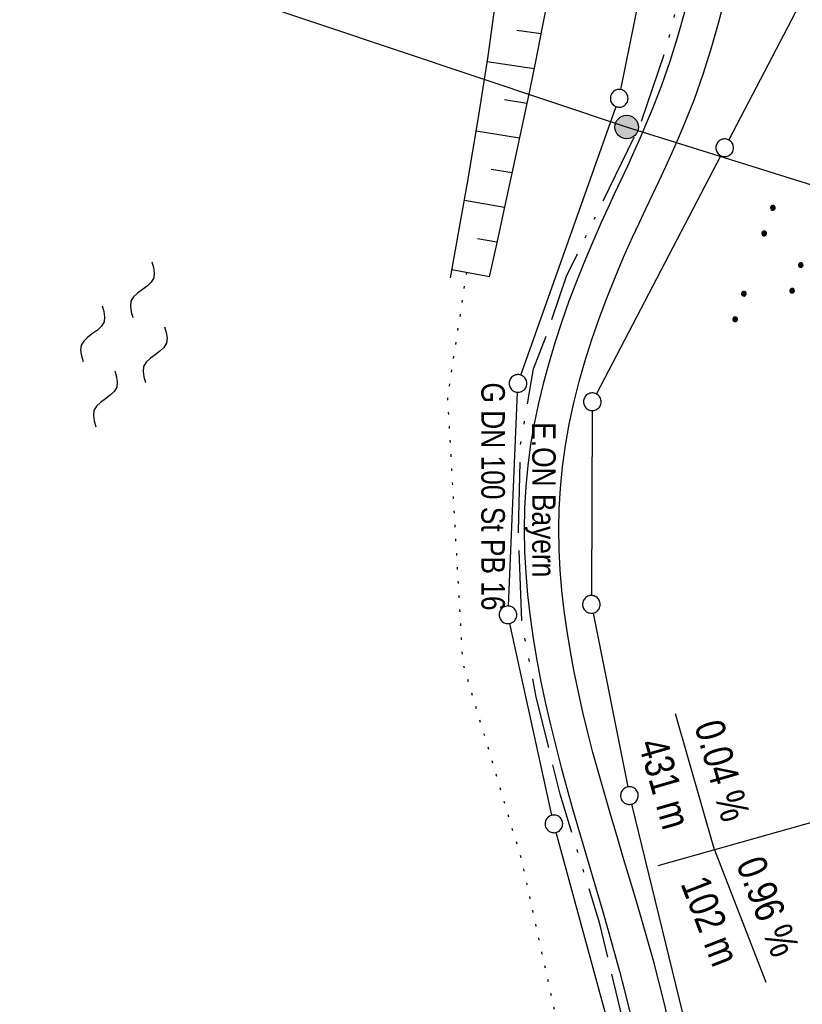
# Model space of a CAD drawing. Extents: x 510526 to 513920, y 467229 to 478797.
# Tile 107 of 256: x 510821 to 510887, y 471625 to 471708. Entities that reach past the tile are written whole.
import ezdxf
from ezdxf.enums import TextEntityAlignment as Align

# ---------------------------------------------------------------- set-up
doc = ezdxf.new("R2010")
doc.units = 0
doc.header["$LTSCALE"] = 10
doc.header["$MEASUREMENT"] = 0
for name, pattern in [('ACAD_ISO13W100', [37, 12, -3, 12, -3, 0.5, -3, 0.5, -3]), ('LT00', [0]), ('PUNKTX2_STR', [0.6, 0.1, -0.5])]:
    doc.linetypes.add(name, pattern=pattern)
doc.layers.get('0').update_dxf_attribs({"linetype": 'LT00'})
for name, color, linetype in [('--WASSER_GRENZE', 180, 'PUNKTX2_STR'), ('--WASSER_NUTZUNG', 180, 'Continuous'), ('-GRA-20W', 20, 'LT00'), ('DFK_GZPKT', 250, 'LT00'), ('DFK_KATASTER', 250, 'LT00'), ('DFK_NUTZUNG', 250, 'LT00'), ('GASLTG', 250, 'ACAD_ISO13W100'), ('GASLTG_TEXT', 250, 'Continuous'), ('STROM_FREILTG', 80, 'STROMFREILEITUNG'), ('STROM_TEXT', 80, 'Continuous'), ('V95_AFBR_BAB', 250, 'LT00'), ('V95_BOESCH', 250, 'LT00'), ('V95_BOSCHUNG', 250, 'LT00')]:
    doc.layers.add(name, color=color, linetype=linetype)
doc.styles.add('Beschrift', font='ARIAL.TTF')
doc.styles.add('Strom', font='txt.shx')
doc.styles.add('Versorgungsltg', font='ARIAL.TTF', dxfattribs={"width": 0.8, "height": 2})
doc.linetypes.add('STROMFREILEITUNG', pattern='A,12.7,-5.5,["xx",Strom,S=2.5,R=0,X=-2.6,Y=-0.85],-4.35', length=22.55)

# ---------------------------------------------------------------- blocks, each defined once
blk = doc.blocks.new('SYMB7010')
at = {"color": 0, "linetype": 'ByBlock'}
for points in [[(-0.031408, 0.499213), (-0.093728, 0.49134), (-0.15457, 0.475719), (-0.212975, 0.452595), (-0.268021, 0.422333), (-0.31884, 0.385411), (-0.36463, 0.342411), (-0.40467, 0.29401), (-0.438329, 0.240973), (-0.465074, 0.184136), (-0.484486, 0.124395), (-0.496256, 0.062692), (-0.5002, 0)], [(-0.5002, 0), (-0.496256, -0.062692), (-0.484486, -0.124395), (-0.465075, -0.184136), (-0.438329, -0.240973), (-0.404671, -0.29401), (-0.36463, -0.342411), (-0.31884, -0.385411), (-0.268021, -0.422333), (-0.212975, -0.452595), (-0.154571, -0.475719), (-0.093728, -0.49134), (-0.031408, -0.499213), (0.031408, -0.499213)], [(0.5002, 0), (0.496256, 0.062692), (0.484485, 0.124395), (0.465074, 0.184136), (0.438329, 0.240973), (0.40467, 0.29401), (0.36463, 0.342411), (0.31884, 0.385411), (0.268021, 0.422333), (0.212975, 0.452595), (0.15457, 0.475719), (0.093728, 0.49134), (0.031408, 0.499213), (-0.031408, 0.499213)], [(0.031408, -0.499213), (0.093728, -0.491341), (0.15457, -0.475719), (0.212975, -0.452595), (0.268021, -0.422333), (0.31884, -0.385411), (0.36463, -0.342411), (0.404671, -0.294011), (0.438329, -0.240974), (0.465075, -0.184136), (0.484486, -0.124395), (0.496256, -0.062692), (0.500201, 0)]]:
    blk.add_lwpolyline(points, dxfattribs=at)
blk = doc.blocks.new('SYMB7250')
at = {"color": 0, "linetype": 'ByBlock'}
for points in [[(-0.25, 0.28), (-0.208333, 0.308889), (-0.166667, 0.331111), (-0.125, 0.34), (-0.083333, 0.331111), (-0.041667, 0.308889), (0, 0.28)], [(0, 0.28), (0.041667, 0.251111), (0.083333, 0.228889), (0.125, 0.22), (0.166667, 0.228889), (0.208333, 0.251111), (0.25, 0.28)], [(-0.74, 0), (-0.698333, 0.028889), (-0.656667, 0.051111), (-0.615, 0.06), (-0.573333, 0.051111), (-0.531667, 0.028889), (-0.49, 0)], [(-0.49, 0), (-0.448333, -0.028889), (-0.406667, -0.051111), (-0.365, -0.06), (-0.323333, -0.051111), (-0.281667, -0.028889), (-0.24, 0)], [(0.24, 0), (0.281667, 0.028889), (0.323333, 0.051111), (0.365, 0.06), (0.406667, 0.051111), (0.448333, 0.028889), (0.49, 0)], [(0.49, 0), (0.531667, -0.028889), (0.573333, -0.051111), (0.615, -0.06), (0.656667, -0.051111), (0.698333, -0.028889), (0.74, 0)], [(-0.25, -0.28), (-0.208333, -0.251111), (-0.166667, -0.228889), (-0.125, -0.22), (-0.083333, -0.228889), (-0.041667, -0.251111), (0, -0.28)], [(0, -0.28), (0.041667, -0.308889), (0.083333, -0.331111), (0.125, -0.34), (0.166667, -0.331111), (0.208333, -0.308889), (0.25, -0.28)]]:
    blk.add_lwpolyline(points, dxfattribs=at)
blk = doc.blocks.new('SYMB7111')
at = {"color": 0, "linetype": 'ByBlock'}
for p, q in [((-0.13, 0.202919), (-0.13, 0.177081)), ((-0.125, 0.172895), (-0.125, 0.207105)), ((-0.12, 0.209164), (-0.12, 0.170836)), ((-0.115, 0.170204), (-0.115, 0.209796)), ((-0.11, 0.209164), (-0.11, 0.170836)), ((-0.105, 0.172895), (-0.105, 0.207105)), ((-0.1, 0.202919), (-0.1, 0.177081)), ((-0.095, 0.189874), (-0.095, 0.190146)), ((0.1, 0.202919), (0.1, 0.177081)), ((0.105, 0.172895), (0.105, 0.207105)), ((0.11, 0.209164), (0.11, 0.170836)), ((0.115, 0.170204), (0.115, 0.209796)), ((0.12, 0.209164), (0.12, 0.170836)), ((0.125, 0.172895), (0.125, 0.207105)), ((0.13, 0.202919), (0.13, 0.177081)), ((0.135, 0.189874), (0.135, 0.190146)), ((-0.515, -0.177081), (-0.515, -0.202919)), ((-0.51, -0.207105), (-0.51, -0.172895)), ((-0.505, -0.170836), (-0.505, -0.209164)), ((-0.5, -0.209796), (-0.5, -0.170204)), ((-0.495, -0.170836), (-0.495, -0.209164)), ((-0.49, -0.207105), (-0.49, -0.172895)), ((-0.485, -0.177081), (-0.485, -0.202919)), ((-0.48, -0.190126), (-0.48, -0.189854)), ((-0.285, -0.177081), (-0.285, -0.202919)), ((-0.28, -0.207105), (-0.28, -0.172895)), ((-0.275, -0.170836), (-0.275, -0.209164)), ((-0.27, -0.209796), (-0.27, -0.170204)), ((-0.265, -0.170836), (-0.265, -0.209164)), ((-0.26, -0.207105), (-0.26, -0.172895)), ((-0.255, -0.177081), (-0.255, -0.202919)), ((-0.25, -0.190126), (-0.25, -0.189854)), ((0.255, -0.177081), (0.255, -0.202919)), ((0.26, -0.207105), (0.26, -0.172895)), ((0.265, -0.170836), (0.265, -0.209164)), ((0.27, -0.209796), (0.27, -0.170204)), ((0.275, -0.170836), (0.275, -0.209164)), ((0.28, -0.207105), (0.28, -0.172895)), ((0.285, -0.177081), (0.285, -0.202919)), ((0.29, -0.190126), (0.29, -0.189854)), ((0.485, -0.177081), (0.485, -0.202919)), ((0.49, -0.207105), (0.49, -0.172895)), ((0.495, -0.170836), (0.495, -0.209164)), ((0.5, -0.209796), (0.5, -0.170204)), ((0.505, -0.170836), (0.505, -0.209164)), ((0.51, -0.207105), (0.51, -0.172895)), ((0.515, -0.177081), (0.515, -0.202919)), ((0.52, -0.190126), (0.52, -0.189854))]:
    blk.add_line(p, q, dxfattribs=at)
for points in [[(-0.095, 0.19), (-0.096981, 0.198678), (-0.10253, 0.205637), (-0.11055, 0.209499), (-0.11945, 0.209499), (-0.12747, 0.205637), (-0.133019, 0.198678), (-0.135, 0.19), (-0.133019, 0.181322), (-0.12747, 0.174363), (-0.11945, 0.170501), (-0.11055, 0.170501), (-0.10253, 0.174363), (-0.096981, 0.181322), (-0.095, 0.19)], [(0.135, 0.19), (0.133019, 0.198678), (0.12747, 0.205637), (0.11945, 0.209499), (0.11055, 0.209499), (0.10253, 0.205637), (0.096981, 0.198678), (0.095, 0.19), (0.096981, 0.181322), (0.10253, 0.174363), (0.11055, 0.170501), (0.11945, 0.170501), (0.12747, 0.174363), (0.133019, 0.181322), (0.135, 0.19)], [(-0.48, -0.19), (-0.481981, -0.181322), (-0.48753, -0.174363), (-0.49555, -0.170501), (-0.50445, -0.170501), (-0.51247, -0.174363), (-0.518019, -0.181322), (-0.52, -0.19), (-0.518019, -0.198678), (-0.51247, -0.205637), (-0.50445, -0.209499), (-0.49555, -0.209499), (-0.48753, -0.205637), (-0.481981, -0.198678), (-0.48, -0.19)], [(-0.25, -0.19), (-0.251981, -0.181322), (-0.25753, -0.174363), (-0.26555, -0.170501), (-0.27445, -0.170501), (-0.28247, -0.174363), (-0.288019, -0.181322), (-0.29, -0.19), (-0.288019, -0.198678), (-0.28247, -0.205637), (-0.27445, -0.209499), (-0.26555, -0.209499), (-0.25753, -0.205637), (-0.251981, -0.198678), (-0.25, -0.19)], [(0.29, -0.19), (0.288019, -0.181322), (0.28247, -0.174363), (0.27445, -0.170501), (0.26555, -0.170501), (0.25753, -0.174363), (0.251981, -0.181322), (0.25, -0.19), (0.251981, -0.198678), (0.25753, -0.205637), (0.26555, -0.209499), (0.27445, -0.209499), (0.28247, -0.205637), (0.288019, -0.198678), (0.29, -0.19)], [(0.52, -0.19), (0.518019, -0.181322), (0.51247, -0.174363), (0.50445, -0.170501), (0.49555, -0.170501), (0.48753, -0.174363), (0.481981, -0.181322), (0.48, -0.19), (0.481981, -0.198678), (0.48753, -0.205637), (0.49555, -0.209499), (0.50445, -0.209499), (0.51247, -0.205637), (0.518019, -0.198678), (0.52, -0.19)]]:
    blk.add_lwpolyline(points, dxfattribs=at)

msp = doc.modelspace()

# ---------------------------------------------------------------- hatches: boundary and pattern name
at = {"layer": 'STROM_TEXT'}
h = msp.add_hatch(color=256, dxfattribs=at)
edge = h.paths.add_edge_path()
edge.add_arc((510872.115, 471699.139), 1, 0, 360)

# ---------------------------------------------------------------- linework, layer by layer
at = {"layer": '--WASSER_GRENZE', "ltscale": 0.2, "flags": 128}
msp.add_lwpolyline([(510858.5, 471686.804), (510856.884, 471676.238), (510858.173, 471653.614), (510863.178, 471636.875), (510868.197, 471613.858), (510871.969, 471592.483), (510875.554, 471569.359), (510878.261, 471545.282), (510881.626, 471514.67), (510884.739, 471490.002), (510887.103, 471463.783), (510891.006, 471441.701), (510892.91, 471424.733), (510892.415, 471403.072), (510893.102, 471385.718), (510893.198, 471362.035), (510893.554, 471342.521), (510900.137, 471304.409), (510904.376, 471285.028), (510905.19, 471258.107), (510905.537, 471217.241), (510904.362, 471192.059), (510896.245, 471154.783)], dxfattribs=at)
at = {"layer": '-GRA-20W'}
for q in [(510876.272, 471649.277), (510883.938, 471626.503)]:
    msp.add_line((510879.576, 471637.741), q, dxfattribs=at)
at = {"layer": '-GRA-20W', "flags": 128}
msp.add_lwpolyline([(510924.549, 471659.999), (510903.226, 471653.995), (510905.729, 471645.105), (510874.763, 471636.386)], dxfattribs=at)
at = {"layer": 'DFK_KATASTER'}
for p, q in [((510871.627, 471702.316), (510877.623, 471732.334)), ((510889.284, 471714.325), (510880.797, 471698.045)), ((510863.131, 471678.067), (510871.229, 471700.873)), ((510880.104, 471696.715), (510869.547, 471676.465)), ((510862.063, 471658.449), (510862.848, 471676.61)), ((510869.197, 471675.05), (510869.124, 471659.34)), ((510869.266, 471657.854), (510872.204, 471643.075)), ((510865.769, 471640.672), (510862.191, 471656.967)), ((510872.529, 471641.612), (510879.492, 471613.149)), ((510873.563, 471611.884), (510866.127, 471639.216))]:
    msp.add_line(p, q, dxfattribs=at)
at = {"layer": 'GASLTG', "ltscale": 0.05, "flags": 128}
msp.add_lwpolyline([(510920.104, 470706.604), (510914.409, 470710.13), (510914.634, 470710.551), (510914.635, 470710.553), (510915.107, 470711.434), (510915.133, 470711.482), (510924.426, 470729.113), (510927.15, 470734.364), (510929.669, 470739.314), (510934.82, 470749.505), (510943.215, 470765.604), (510951.786, 470782.417), (510955.299, 470789.47), (510970.889, 470818.924), (510977.463, 470831.544), (510985.203, 470846.161), (510990.36, 470857.806), (510991.765, 470863.585), (510992.028, 470865.935), (510991.866, 470869.484), (510991.382, 470873.517), (510990.636, 470877.492), (510987.297, 470891.057), (510982.842, 470908.345), (510978.794, 470924.2), (510975.332, 470937.868), (510970.924, 470955.74), (510967.205, 470970.989), (510963.04, 470987.523), (510958.904, 471003.945), (510955.487, 471017.711), (510952.711, 471029.571), (510949.123, 471043.315), (510947.105, 471049.65), (510945.469, 471054.352), (510943.233, 471059.893), (510941.566, 471063.438), (510935.071, 471076.844), (510929.456, 471087.431), (510924.029, 471097.173), (510920.634, 471102.916), (510918.341, 471107.025), (510915.788, 471111.699), (510910.955, 471120.831), (510912.32, 471123.075), (510917.24, 471131.306), (510922.369, 471141.778), (510927.853, 471155.357), (510932.262, 471168.96), (510933.535, 471173.872), (510935.439, 471185.468), (510935.732, 471195.312), (510935.308, 471202.83), (510933.429, 471223.774), (510931.943, 471235.743), (510929.251, 471258.511), (510929.251, 471258.511), (510925.809, 471285.735), (510922.77, 471311.042), (510920.606, 471328.906), (510919.255, 471339.831), (510916.048, 471365.82), (510916.048, 471365.82), (510915.031, 471373.833), (510915.021, 471373.93), (510913.433, 471389.382), (510913.229, 471391.369), (510912.234, 471398.074), (510908.112, 471411.437), (510900.343, 471427.732), (510898.309, 471432.548), (510896.812, 471437.106), (510894.091, 471447.989), (510892.653, 471455.062), (510890.05, 471473.478), (510888.694, 471486.012), (510887.863, 471495.053), (510886.053, 471510.709), (510883.639, 471529.856), (510881.084, 471548.708), (510879.22, 471564.324), (510877.287, 471580.362), (510875.577, 471601.306), (510874.024, 471612.33), (510872.415, 471620.732), (510869.824, 471631.458), (510866.472, 471642.466), (510864.433, 471650.694), (510863.208, 471657.089), (510862.93, 471664.798), (510863.082, 471672.093), (510864.2, 471678.593), (510865.308, 471681.468), (510867.014, 471686.478), (510873.316, 471699.457), (510875.52, 471705.96), (510877.509, 471713.967), (510878.502, 471721.015), (510878.918, 471729.798), (510878.202, 471738.279), (510875.953, 471752.143), (510872.542, 471766.704), (510869.779, 471780.525), (510865.369, 471797.417), (510861.124, 471810.981), (510858.561, 471818.798), (510854.878, 471827.359), (510845.16, 471847.744), (510833.546, 471870.289), (510820.88, 471895.409), (510815.24, 471907.038), (510808.358, 471924.03), (510802.872, 471939.393), (510802.872, 471939.394), (510798.877, 471951.675), (510793.309, 471966.521), (510784.312, 471985.424), (510781.453, 471991.407), (510778.337, 471998.292), (510771.885, 472013.183), (510768.45, 472022.051), (510766.762, 472026.94), (510765.708, 472032.523), (510765.073, 472039.474), (510765.007, 472043.672), (510765.497, 472052.735), (510767.03, 472075.695), (510768.152, 472090.498), (510768.954, 472106.367), (510769.793, 472115.591), (510770.667, 472126.567), (510771.317, 472148.212), (510771.584, 472157.803), (510771.097, 472167.013), (510769.348, 472174.788), (510767.647, 472179.412), (510763.262, 472188.418), (510757.58, 472201.108), (510751.263, 472211.431), (510743.882, 472222.106), (510737.555, 472230.63), (510732.717, 472236.298), (510725.099, 472246.12), (510721.861, 472251.101), (510719.59, 472257.553), (510718.778, 472259.466), (510717.405, 472264.423), (510716.346, 472272.744), (510715.921, 472281.649), (510715.979, 472283.898), (510715.887, 472284.674), (510717.412, 472290.695), (510722.259, 472309.767), (510722.713, 472313.225), (510723.168, 472322.553), (510723.115, 472323.592), (510721.849, 472330.197), (510719.118, 472338.66), (510716.169, 472345.621), (510715.251, 472348.079), (510710.6, 472357.015), (510707.862, 472361.495), (510701.865, 472369.636), (510700.872, 472370.864)], dxfattribs=at)
at = {"layer": 'STROM_FREILTG', "ltscale": 0.1}
msp.add_lwpolyline([(511061.769, 471681.301), (511001.702, 471658.582), (510872.115, 471699.139), (510768.585, 471733.787)], dxfattribs=at)
at = {"layer": 'STROM_TEXT'}
msp.add_circle((510872.115, 471699.139), 1, dxfattribs=at)
at = {"layer": 'V95_AFBR_BAB'}
for points in [[(510875.843, 471622.422), (510875.329, 471624.656), (510874.884, 471626.444), (510874.413, 471628.225), (510873.921, 471630.002), (510873.412, 471631.774), (510872.891, 471633.545), (510872.362, 471635.316), (510871.828, 471637.087), (510871.295, 471638.862), (510870.767, 471640.64), (510870.248, 471642.424), (510869.742, 471644.216), (510869.253, 471646.016), (510868.814, 471647.715), (510868.399, 471649.422), (510868.01, 471651.136), (510867.653, 471652.855), (510867.331, 471654.58), (510867.047, 471656.309), (510866.806, 471658.04), (510866.612, 471659.773), (510866.469, 471661.507), (510866.38, 471663.24), (510866.35, 471664.972), (510866.382, 471666.701), (510866.48, 471668.427), (510866.661, 471670.261), (510866.917, 471672.089), (510867.243, 471673.91), (510867.636, 471675.722), (510868.09, 471677.524), (510868.602, 471679.316), (510869.166, 471681.095), (510869.778, 471682.862), (510870.433, 471684.615), (510871.128, 471686.353), (510871.856, 471688.075), (510872.615, 471689.779), (510873.173, 471690.987), (510873.739, 471692.189), (510874.308, 471693.386), (510874.877, 471694.581), (510875.439, 471695.778), (510875.991, 471696.978), (510876.528, 471698.185), (510877.044, 471699.4), (510877.869, 471701.496), (510878.623, 471703.623), (510879.307, 471705.776), (510879.923, 471707.953), (510880.472, 471710.151)], [(510877.018, 471708.886), (510876.431, 471706.79), (510875.781, 471704.715), (510875.067, 471702.665), (510874.288, 471700.641), (510873.785, 471699.428), (510873.262, 471698.223), (510872.724, 471697.024), (510872.175, 471695.829), (510871.62, 471694.635), (510871.063, 471693.44), (510870.508, 471692.242), (510869.96, 471691.037), (510869.231, 471689.383), (510868.527, 471687.713), (510867.852, 471686.03), (510867.209, 471684.333), (510866.603, 471682.625), (510866.038, 471680.904), (510865.517, 471679.173), (510865.044, 471677.432), (510864.623, 471675.683), (510864.259, 471673.925), (510863.955, 471672.16), (510863.714, 471670.388), (510863.542, 471668.611), (510863.438, 471666.771), (510863.406, 471664.928), (510863.442, 471663.081), (510863.542, 471661.233), (510863.7, 471659.385), (510863.913, 471657.537), (510864.176, 471655.691), (510864.484, 471653.848), (510864.834, 471652.009), (510865.221, 471650.175), (510865.64, 471648.347), (510866.087, 471646.527), (510866.557, 471644.716), (510867.032, 471642.967), (510867.521, 471641.226), (510868.021, 471639.492), (510868.527, 471637.762), (510869.037, 471636.036), (510869.546, 471634.313), (510870.05, 471632.59), (510870.547, 471630.867), (510871.032, 471629.142), (510871.501, 471627.414), (510871.952, 471625.682), (510872.379, 471623.943)]]:
    msp.add_lwpolyline(points, dxfattribs=at)
at = {"layer": 'V95_BOESCH'}
for points in [[(510857.147, 471686.331), (510857.63, 471689.02), (510858.109, 471691.709), (510858.582, 471694.398), (510859.045, 471697.087), (510859.494, 471699.775), (510859.926, 471702.464), (510860.338, 471705.153), (510860.726, 471707.841), (510861.088, 471710.53)], [(510865.54, 471710.66), (510864.949, 471707.617), (510864.34, 471704.579), (510863.714, 471701.546), (510863.076, 471698.515), (510862.426, 471695.487), (510861.769, 471692.461), (510861.106, 471689.437), (510860.441, 471686.413)]]:
    msp.add_lwpolyline(points, dxfattribs=at)
at = {"layer": 'V95_BOSCHUNG'}
for p, q in [((510862.773, 471707.377), (510864.846, 471707.094)), ((510860.273, 471704.719), (510864.246, 471704.121)), ((510861.725, 471701.467), (510863.634, 471701.161)), ((510859.336, 471698.82), (510863.012, 471698.214)), ((510860.608, 471695.57), (510862.379, 471695.269)), ((510858.324, 471692.923), (510861.739, 471692.326)), ((510859.448, 471689.682), (510861.095, 471689.386)), ((510857.272, 471687.025), (510860.45, 471686.453))]:
    msp.add_line(p, q, dxfattribs=at)

# ---------------------------------------------------------------- block references
at = {"layer": '--WASSER_NUTZUNG', "xscale": 9.99999999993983, "yscale": 10.00000000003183, "zscale": 10, "rotation": 251.2882999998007}
msp.add_blockref('SYMB7250', (510829.386, 471680.689), dxfattribs=at)
at = {"layer": 'DFK_GZPKT', "xscale": 1.499999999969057, "yscale": 1.5, "zscale": 1.5, "rotation": 251.2881100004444}
for p in [(510871.48, 471701.58), (510880.45, 471697.38), (510862.88, 471677.36), (510869.2, 471675.8), (510869.12, 471658.59), (510862.03, 471657.7), (510872.35, 471642.34), (510865.93, 471639.94)]:
    msp.add_blockref('SYMB7010', p, dxfattribs=at)
at = {"layer": 'DFK_NUTZUNG', "xscale": 9.99999999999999, "yscale": 10, "zscale": 10, "rotation": 251.28826}
msp.add_blockref('SYMB7111', (510884.738, 471686.931), dxfattribs=at)

# ---------------------------------------------------------------- texts
at = {"layer": '-GRA-20W', "style": 'Beschrift', "width": 0.8}
for s, rotation, p in [('  0.04 %', 285.98125, (510877.423, 471649.799)), (' 431 m', 285.98125, (510872.879, 471647.504)), ('  0.96 %', 291.21421, (510880.825, 471637.977)), (' 102 m', 291.21421, (510876.39, 471635.585))]:
    msp.add_text(s, height=2.5, rotation=rotation, dxfattribs=at).set_placement(p)
at = {"layer": 'GASLTG_TEXT', "style": 'Versorgungsltg', "width": 0.8}
for s, p in [('G DN 100 St PB 16', (510859.767, 471667.749)), ('E.ON Bayern', (510864.086, 471667.472))]:
    msp.add_text(s, height=2, rotation=270.01661, dxfattribs=at).set_placement(p, align=Align.CENTER)

doc.saveas('drawing.dxf')
